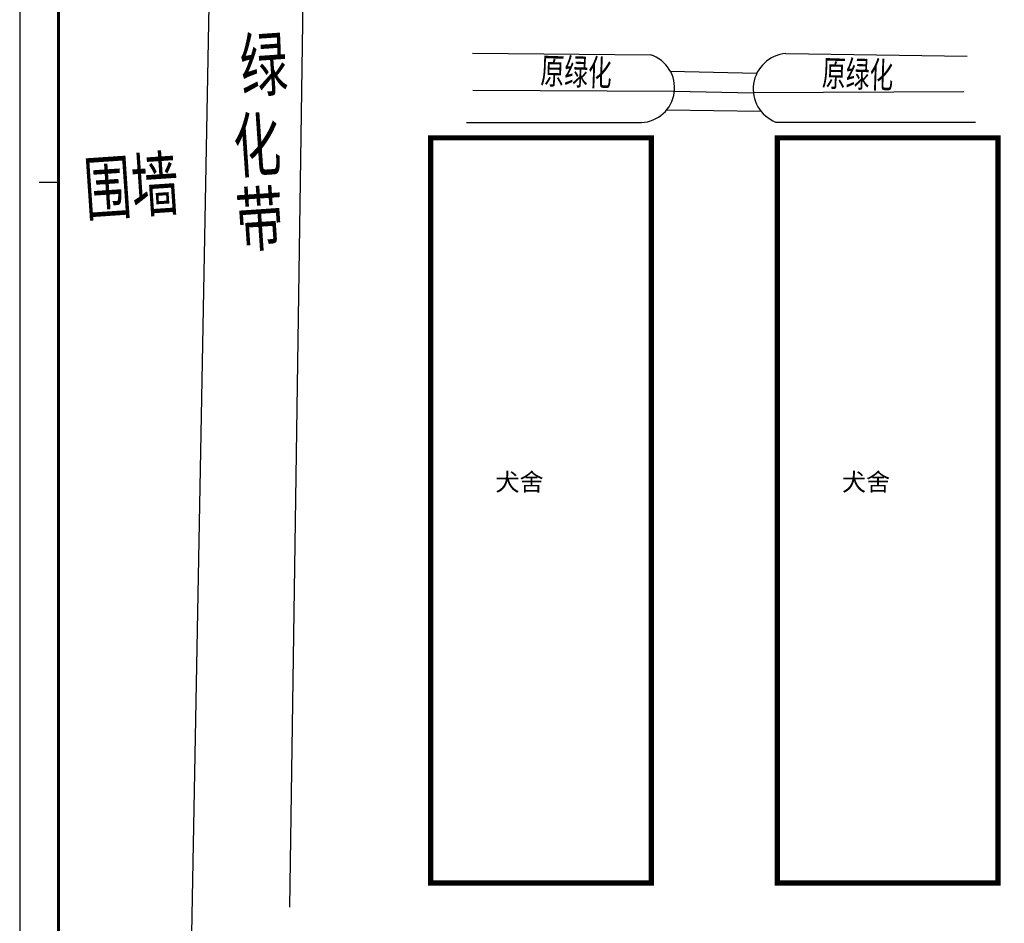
# Model space of a CAD drawing. Extents: x -424536 to -66822, y 139826 to 492209.
# Tile 72 of 91: x -159222 to -103433, y 179594 to 230761. Entities that reach past the tile are written whole.
import ezdxf

# ---------------------------------------------------------------- set-up
doc = ezdxf.new("R2010")
doc.units = 0
doc.header["$LTSCALE"] = 1000
doc.header["$MEASUREMENT"] = 0
doc.layers.add('图框', color=3, linetype='Continuous')
doc.layers.add('植物$0$灌木字', color=3, linetype='Continuous')
doc.styles.add('DIM100', font='romans.shx', dxfattribs={"width": 0.8, "height": 250, "bigfont": 'hztxt.shx'})
doc.styles.add('黑体字', font='simhei_1.ttf')

msp = doc.modelspace()

# ---------------------------------------------------------------- linework, layer by layer
at = {"color": 1}
for p, q in [((-122359.2, 227850.9), (-117452.2, 227736.1)), ((-133541.1, 226775.9), (-122122.1, 226722.3)), ((-122122.1, 226722.3), (-117650.3, 226622.4)), ((-105735.2, 226686.3), (-117650.3, 226622.4)), ((-122551.4, 225665.1), (-117226.7, 225590.3))]:
    msp.add_line(p, q, dxfattribs=at)
at = {"color": 4}
msp.add_line((-158122.3, 221556.2), (-157022.3, 221556.2), dxfattribs=at)
at = {"color": 4, "const_width": 154}
msp.add_lwpolyline([(-69022.3, 142026.2), (-69022.3, 297786.2), (-157022.3, 297786.2), (-157022.3, 142026.2)], close=True, dxfattribs=at)
at = {"color": 1}
for points in [[(-149551.4, 174984.8), (-148098.2, 252817.2)], [(-143908.4, 180503.6), (-142923.9, 248577.6)], [(-133567.5, 228874), (-123476, 228770)], [(-115816.8, 228847.2), (-105532.2, 228687.7)], [(-133898.1, 224938.5), (-123998.2, 224938.5)], [(-116389.3, 224968.7), (-105075.1, 224968.7)]]:
    msp.add_lwpolyline(points, dxfattribs=at)
at = {"const_width": 300}
for points in [[(-135932.7, 181879), (-135932.7, 224072), (-123432.7, 224072), (-123432.7, 181879)], [(-103797.2, 224072), (-103797.2, 181879), (-116297.2, 181879), (-116297.2, 224072)]]:
    msp.add_lwpolyline(points, close=True, dxfattribs=at)
at = {"color": 1}
for centre, radius, start, end in [((-124077.8, 226900.7), 1963.8, 272.32293, 72.1561), ((-115648.8, 226840.9), 2013.3, 94.78427, 248.421)]:
    msp.add_arc(centre, radius, start, end, dxfattribs=at)
at = {"layer": '图框', "color": 4}
msp.add_line((-157022.3, 297786.2), (-157022.3, 142026.2), dxfattribs=at)
at = {"layer": '图框', "color": 4, "flags": 128}
msp.add_lwpolyline([(-159222.3, 303286.2), (-159222.3, 139826.2), (-66822.3, 139826.2), (-66822.3, 303286.2), (-159222.3, 303286.2)], dxfattribs=at)

# ---------------------------------------------------------------- texts
at = {"color": 1, "style": 'DIM100', "width": 0.8}
for s, height, rotation, p in [('绿', 3360, 3.89577, (-146615.1, 226328.1)), ('原绿化', 1680, 358.0267, (-129734.5, 226986.8)), ('原绿化', 1680, 358.0267, (-113782.5, 226855.1)), ('化', 3360, 3.89577, (-146993.9, 221782.9)), ('围墙', 3360, 3.89577, (-155457.2, 219359.4)), ('带', 3360, 3.89577, (-146831.6, 217585.2))]:
    msp.add_text(s, height=height, rotation=rotation, dxfattribs=at).set_placement(p)
at = {"layer": '植物$0$灌木字', "color": 2, "style": '黑体字'}
for p in [(-132273.2, 204082.6), (-112637.7, 204082.6)]:
    msp.add_text('犬舍', height=1003.75, dxfattribs=at).set_placement(p)

doc.saveas('drawing.dxf')
